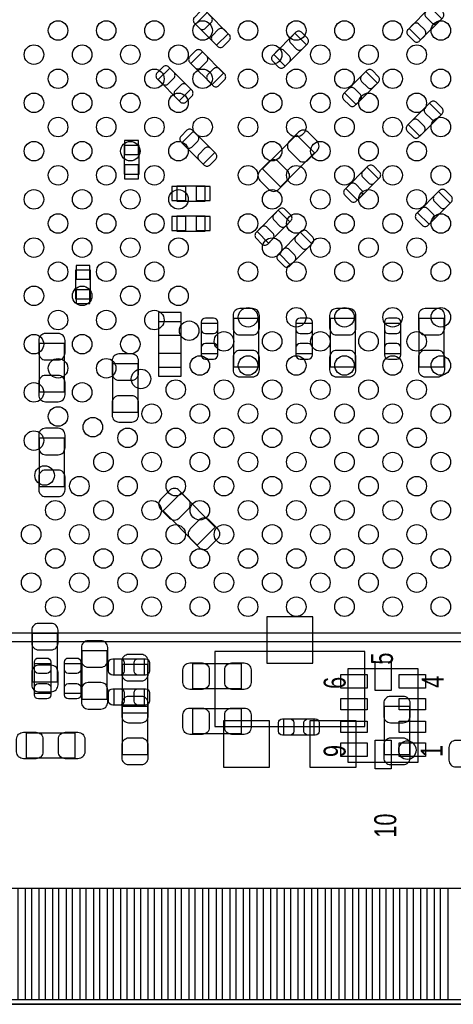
# Model space of a CAD drawing. Extents: x 0 to 67.6, y -0.1 to 51.7.
# Tile 6 of 13: x 25.7 to 35.2, y 0 to 21.6. Entities that reach past the tile are written whole.
import ezdxf

# ---------------------------------------------------------------- set-up
doc = ezdxf.new("R2010")
doc.units = 0
for name, color, linetype in [('BG_DESIGN_OUTLINE', 30, 'CONTINUOUS'), ('PG_ASSEMBLY_BOTTOM', 43, 'CONTINUOUS'), ('PG_ASSEMBLY_TOP', 253, 'CONTINUOUS'), ('PIN_BOTTOM', 211, 'CONTINUOUS'), ('PIN_TOP', 173, 'CONTINUOUS')]:
    doc.layers.add(name, color=color, linetype=linetype)

msp = doc.modelspace()

# ---------------------------------------------------------------- linework, layer by layer
at = {"layer": 'BG_DESIGN_OUTLINE'}
msp.add_lwpolyline([(67.59956, 21.99894, 0.414214), (65.60058, 19.99996, 0.414214), (67.59956, 18.00098), (67.59956, 0), (16.74876, 0), (16.74876, 3.50012, 0.414214), (16.25092, 4.0005, 0.414214), (15.75054, 3.50012), (15.75054, 0), (0, 0), (0, 18.00098, 0.414214), (1.99898, 19.99996, 0.414214), (0, 21.99894), (0, 51.689), (67.59956, 51.689)], format="xyb", close=True, dxfattribs=at)
at = {"layer": 'PG_ASSEMBLY_BOTTOM'}
for points in [[(34.946082, 21.665184), (34.69132, 21.919946), (34.224722, 21.453348), (34.479484, 21.198586), (34.946082, 21.665184)], [(29.99105, 21.080984), (30.245812, 21.335746), (29.779214, 21.802344), (29.524452, 21.547582), (29.99105, 21.080984)], [(31.246318, 20.879308), (31.50108, 20.624546), (31.967678, 21.091144), (31.712916, 21.345906), (31.246318, 20.879308)], [(29.88945, 20.217384), (30.144212, 20.472146), (29.677614, 20.938744), (29.422852, 20.683982), (29.88945, 20.217384)], [(28.957778, 20.581112), (28.703016, 20.32635), (29.169614, 19.859752), (29.424376, 20.114514), (28.957778, 20.581112)], [(33.528762, 20.249642), (33.274, 20.504404), (32.807402, 20.037806), (33.062164, 19.783044), (33.528762, 20.249642)], [(34.20872, 19.3421), (34.463482, 19.087338), (34.93008, 19.553936), (34.675318, 19.808698), (34.20872, 19.3421)], [(29.694886, 18.470626), (29.949648, 18.725388), (29.48305, 19.191986), (29.228288, 18.937224), (29.694886, 18.470626)], [(30.99943, 18.364962), (31.395162, 17.96923), (32.14497, 18.719038), (31.749238, 19.11477), (30.99943, 18.364962)], [(28.2829, 18.25244), (28.2829, 18.88236), (27.9527, 18.88236), (27.9527, 18.25244), (28.2829, 18.25244)], [(33.554924, 18.146776), (33.300162, 18.401538), (32.833564, 17.93494), (33.088326, 17.680178), (33.554924, 18.146776)], [(29.111702, 17.65808), (29.741622, 17.65808), (29.741622, 17.98828), (29.111702, 17.98828), (29.111702, 17.65808)], [(34.410142, 17.401794), (34.664904, 17.147032), (35.131502, 17.61363), (34.87674, 17.868392), (34.410142, 17.401794)], [(29.11221, 16.99768), (29.74213, 16.99768), (29.74213, 17.32788), (29.11221, 17.32788), (29.11221, 16.99768)], [(30.88132, 16.988282), (31.136082, 16.73352), (31.60268, 17.200118), (31.347918, 17.45488), (30.88132, 16.988282)], [(31.36392, 16.505682), (31.618682, 16.25092), (32.08528, 16.717518), (31.830518, 16.97228), (31.36392, 16.505682)], [(27.2161, 15.50924), (27.2161, 16.13916), (26.8859, 16.13916), (26.8859, 15.50924), (27.2161, 15.50924)], [(29.209492, 14.006068), (29.209492, 15.00632), (28.70962, 15.00632), (28.70962, 14.006068), (29.209492, 14.006068)], [(30.014418, 14.964918), (29.654246, 14.964918), (29.654246, 14.305026), (30.014418, 14.305026), (30.014418, 14.964918)], [(30.922468, 15.074392), (30.362652, 15.074392), (30.362652, 14.014196), (30.922468, 14.014196), (30.922468, 15.074392)], [(32.097218, 14.964918), (31.737046, 14.964918), (31.737046, 14.305026), (32.097218, 14.305026), (32.097218, 14.964918)], [(33.04667, 15.074392), (32.486854, 15.074392), (32.486854, 14.014196), (33.04667, 14.014196), (33.04667, 15.074392)], [(34.044636, 14.964918), (33.684464, 14.964918), (33.684464, 14.305026), (34.044636, 14.305026), (34.044636, 14.964918)], [(35.001962, 15.074392), (34.442146, 15.074392), (34.442146, 14.014196), (35.001962, 14.014196), (35.001962, 15.074392)], [(26.085292, 13.465302), (26.645108, 13.465302), (26.645108, 14.525498), (26.085292, 14.525498), (26.085292, 13.465302)], [(28.261818, 14.078204), (27.702002, 14.078204), (27.702002, 13.018008), (28.261818, 13.018008), (28.261818, 14.078204)], [(26.645108, 12.442698), (26.085292, 12.442698), (26.085292, 11.382502), (26.645108, 11.382502), (26.645108, 12.442698)], [(29.210762, 11.24077), (28.81503, 10.845038), (29.564838, 10.09523), (29.96057, 10.490962), (29.210762, 11.24077)], [(25.932892, 7.092188), (26.492708, 7.092188), (26.492708, 8.152384), (25.932892, 8.152384), (25.932892, 7.092188)], [(27.025092, 6.711188), (27.584908, 6.711188), (27.584908, 7.771384), (27.025092, 7.771384), (27.025092, 6.711188)], [(33.251648, 7.754366), (29.949648, 7.754366), (29.949648, 6.103366), (33.251648, 6.103366), (33.251648, 7.754366)], [(28.473908, 7.469886), (27.914092, 7.469886), (27.914092, 6.40969), (28.473908, 6.40969), (28.473908, 7.469886)], [(27.914092, 5.489702), (28.473908, 5.489702), (28.473908, 6.549898), (27.914092, 6.549898), (27.914092, 5.489702)], [(33.679892, 5.489702), (34.239708, 5.489702), (34.239708, 6.549898), (33.679892, 6.549898), (33.679892, 5.489702)]]:
    msp.add_lwpolyline(points, dxfattribs=at)
at = {"layer": 'PG_ASSEMBLY_TOP'}
for points in [[(23.816564, 36.967414), (51.54676, 36.967414), (51.54676, 7.967218), (22.546564, 7.967218), (22.546564, 35.697414), (23.816564, 36.967414)], [(27.734768, 7.236714), (27.734768, 7.596886), (28.39466, 7.596886), (28.39466, 7.236714), (27.734768, 7.236714)], [(25.981914, 7.492746), (26.342086, 7.492746), (26.342086, 6.832854), (25.981914, 6.832854), (25.981914, 7.492746)], [(26.642314, 7.492746), (27.002486, 7.492746), (27.002486, 6.832854), (26.642314, 6.832854), (26.642314, 7.492746)], [(29.469588, 6.933692), (29.469588, 7.493508), (30.529784, 7.493508), (30.529784, 6.933692), (29.469588, 6.933692)], [(34.429954, 5.32511), (34.429954, 7.37489), (32.880046, 7.37489), (32.880046, 5.32511), (34.429954, 5.32511)], [(27.734768, 6.576314), (27.734768, 6.936486), (28.39466, 6.936486), (28.39466, 6.576314), (27.734768, 6.576314)], [(29.469588, 5.943092), (29.469588, 6.502908), (30.529784, 6.502908), (30.529784, 5.943092), (29.469588, 5.943092)], [(31.470854, 5.915914), (31.470854, 6.276086), (32.130746, 6.276086), (32.130746, 5.915914), (31.470854, 5.915914)], [(25.809702, 5.409692), (25.809702, 5.969508), (26.869898, 5.969508), (26.869898, 5.409692), (25.809702, 5.409692)], [(15.599918, 0), (67.600068, 0)]]:
    msp.add_lwpolyline(points, dxfattribs=at)
for points in [[(23.246588, 8.16737), (50.846736, 8.16737, 0.414127), (51.346608, 8.667242), (51.346608, 36.26739, 0.414127), (50.846736, 36.767262), (24.016716, 36.767262), (22.746716, 35.497262), (22.746716, 8.667242, 0.414127), (23.246588, 8.16737)], [(34.386774, 5.588, 1), (33.990026, 5.588, 1), (34.386774, 5.588)]]:
    msp.add_lwpolyline(points, format="xyb", dxfattribs=at)
at = {"layer": 'PIN_BOTTOM'}
for points in [[(34.712402, 21.941028), (34.599372, 21.827998, 0.414276), (34.599626, 21.70049), (34.726626, 21.57349, 0.414276), (34.854134, 21.573236), (34.967164, 21.686266, 0.414276), (34.96691, 21.813774), (34.83991, 21.940774, 0.414276)], [(29.50337, 21.568664), (29.6164, 21.455634, 0.414276), (29.743908, 21.455888), (29.870908, 21.582888, 0.414276), (29.871162, 21.710396), (29.758132, 21.823426, 0.414276), (29.630624, 21.823172), (29.503624, 21.696172, 0.414276)], [(30.266894, 21.314664), (30.153864, 21.427694, 0.414276), (30.026356, 21.42744), (29.899356, 21.30044, 0.414276), (29.899102, 21.172932), (30.012132, 21.059902, 0.414276), (30.13964, 21.060156), (30.26664, 21.187156, 0.414276)], [(34.458402, 21.177504), (34.571432, 21.290534, 0.414276), (34.571178, 21.418042), (34.444178, 21.545042, 0.414276), (34.31667, 21.545296), (34.20364, 21.432266, 0.414276), (34.203894, 21.304758), (34.330894, 21.177758, 0.414276)], [(31.733998, 21.366988), (31.620968, 21.253958, 0.414276), (31.621222, 21.12645), (31.748222, 20.99945, 0.414276), (31.87573, 20.999196), (31.98876, 21.112226, 0.414276), (31.988506, 21.239734), (31.861506, 21.366734, 0.414276)], [(31.479998, 20.603464), (31.593028, 20.716494, 0.414276), (31.592774, 20.844002), (31.465774, 20.971002, 0.414276), (31.338266, 20.971256), (31.225236, 20.858226, 0.414276), (31.22549, 20.730718), (31.35249, 20.603718, 0.414276)], [(29.40177, 20.705064), (29.5148, 20.592034, 0.414276), (29.642308, 20.592288), (29.769308, 20.719288, 0.414276), (29.769562, 20.846796), (29.656532, 20.959826, 0.414276), (29.529024, 20.959572), (29.402024, 20.832572, 0.414276)], [(28.681934, 20.347432), (28.794964, 20.234402, 0.414276), (28.922472, 20.234656), (29.049472, 20.361656, 0.414276), (29.049726, 20.489164), (28.936696, 20.602194, 0.414276), (28.809188, 20.60194), (28.682188, 20.47494, 0.414276)], [(30.165294, 20.451064), (30.052264, 20.564094, 0.414276), (29.924756, 20.56384), (29.797756, 20.43684, 0.414276), (29.797502, 20.309332), (29.910532, 20.196302, 0.414276), (30.03804, 20.196556), (30.16504, 20.323556, 0.414276)], [(33.295082, 20.525486), (33.182052, 20.412456, 0.414276), (33.182306, 20.284948), (33.309306, 20.157948, 0.414276), (33.436814, 20.157694), (33.549844, 20.270724, 0.414276), (33.54959, 20.398232), (33.42259, 20.525232, 0.414276)], [(29.445458, 20.093432), (29.332428, 20.206462, 0.414276), (29.20492, 20.206208), (29.07792, 20.079208, 0.414276), (29.077666, 19.9517), (29.190696, 19.83867, 0.414276), (29.318204, 19.838924), (29.445204, 19.965924, 0.414276)], [(33.041082, 19.761962), (33.154112, 19.874992, 0.414276), (33.153858, 20.0025), (33.026858, 20.1295, 0.414276), (32.89935, 20.129754), (32.78632, 20.016724, 0.414276), (32.786574, 19.889216), (32.913574, 19.762216, 0.414276)], [(34.6964, 19.82978), (34.58337, 19.71675, 0.414276), (34.583624, 19.589242), (34.710624, 19.462242, 0.414276), (34.838132, 19.461988), (34.951162, 19.575018, 0.414276), (34.950908, 19.702526), (34.823908, 19.829526, 0.414276)], [(34.4424, 19.066256), (34.55543, 19.179286, 0.414276), (34.555176, 19.306794), (34.428176, 19.433794, 0.414276), (34.300668, 19.434048), (34.187638, 19.321018, 0.414276), (34.187892, 19.19351), (34.314892, 19.06651, 0.414276)], [(29.207206, 18.958306), (29.320236, 18.845276, 0.414276), (29.447744, 18.84553), (29.574744, 18.97253, 0.414276), (29.574998, 19.100038), (29.461968, 19.213068, 0.414276), (29.33446, 19.212814), (29.20746, 19.085814, 0.414276)], [(31.791402, 19.171412), (31.593536, 18.973546, 0.415009), (31.593536, 18.761202), (31.791402, 18.563336, 0.415009), (32.003746, 18.563336), (32.201612, 18.761202, 0.415009), (32.201612, 18.973546), (32.003746, 19.171412, 0.415009)], [(29.97073, 18.704306), (29.8577, 18.817336, 0.414276), (29.730192, 18.817082), (29.603192, 18.690082, 0.414276), (29.602938, 18.562574), (29.715968, 18.449544, 0.414276), (29.843476, 18.449798), (29.970476, 18.576798, 0.414276)], [(31.352998, 17.912588), (31.550864, 18.110454, 0.415009), (31.550864, 18.322798), (31.352998, 18.520664, 0.415009), (31.140654, 18.520664), (30.942788, 18.322798, 0.415009), (30.942788, 18.110454), (31.140654, 17.912588, 0.415009)], [(33.321244, 18.42262), (33.208214, 18.30959, 0.414276), (33.208468, 18.182082), (33.335468, 18.055082, 0.414276), (33.462976, 18.054828), (33.576006, 18.167858, 0.414276), (33.575752, 18.295366), (33.448752, 18.422366, 0.414276)], [(33.067244, 17.659096), (33.180274, 17.772126, 0.414276), (33.18002, 17.899634), (33.05302, 18.026634, 0.414276), (32.925512, 18.026888), (32.812482, 17.913858, 0.414276), (32.812736, 17.78635), (32.939736, 17.65935, 0.414276)], [(34.897822, 17.889474), (34.784792, 17.776444, 0.414276), (34.785046, 17.648936), (34.912046, 17.521936, 0.414276), (35.039554, 17.521682), (35.152584, 17.634712, 0.414276), (35.15233, 17.76222), (35.02533, 17.88922, 0.414276)], [(31.369, 17.475962), (31.25597, 17.362932, 0.414276), (31.256224, 17.235424), (31.383224, 17.108424, 0.414276), (31.510732, 17.10817), (31.623762, 17.2212, 0.414276), (31.623508, 17.348708), (31.496508, 17.475708, 0.414276)], [(34.643822, 17.12595), (34.756852, 17.23898, 0.414276), (34.756598, 17.366488), (34.629598, 17.493488, 0.414276), (34.50209, 17.493742), (34.38906, 17.380712, 0.414276), (34.389314, 17.253204), (34.516314, 17.126204, 0.414276)], [(31.115, 16.712438), (31.22803, 16.825468, 0.414276), (31.227776, 16.952976), (31.100776, 17.079976, 0.414276), (30.973268, 17.08023), (30.860238, 16.9672, 0.414276), (30.860492, 16.839692), (30.987492, 16.712692, 0.414276)], [(31.8516, 16.993362), (31.73857, 16.880332, 0.414276), (31.738824, 16.752824), (31.865824, 16.625824, 0.414276), (31.993332, 16.62557), (32.106362, 16.7386, 0.414276), (32.106108, 16.866108), (31.979108, 16.993108, 0.414276)], [(31.5976, 16.229838), (31.71063, 16.342868, 0.414276), (31.710376, 16.470376), (31.583376, 16.597376, 0.414276), (31.455868, 16.59763), (31.342838, 16.4846, 0.414276), (31.343092, 16.357092), (31.470092, 16.230092, 0.414276)], [(30.352492, 15.144242), (30.352492, 14.864334, 0.414846), (30.502606, 14.71422), (30.782514, 14.71422, 0.414846), (30.932628, 14.864334), (30.932628, 15.144242, 0.414846), (30.782514, 15.294356), (30.502606, 15.294356, 0.414846)], [(32.476694, 15.144242), (32.476694, 14.864334, 0.414846), (32.626808, 14.71422), (32.906716, 14.71422, 0.414846), (33.05683, 14.864334), (33.05683, 15.144242, 0.414846), (32.906716, 15.294356), (32.626808, 15.294356, 0.414846)], [(34.431986, 15.144242), (34.431986, 14.864334, 0.414846), (34.5821, 14.71422), (34.862008, 14.71422, 0.414846), (35.012122, 14.864334), (35.012122, 15.144242, 0.414846), (34.862008, 15.294356), (34.5821, 15.294356, 0.414846)], [(29.654246, 14.99489), (29.654246, 14.83487, 0.413587), (29.744416, 14.744954), (29.924248, 14.744954, 0.413587), (30.014418, 14.83487), (30.014418, 14.99489, 0.413587), (29.924248, 15.084806), (29.744416, 15.084806, 0.413587)], [(31.737046, 14.99489), (31.737046, 14.83487, 0.413587), (31.827216, 14.744954), (32.007048, 14.744954, 0.413587), (32.097218, 14.83487), (32.097218, 14.99489, 0.413587), (32.007048, 15.084806), (31.827216, 15.084806, 0.413587)], [(33.684464, 14.99489), (33.684464, 14.83487, 0.413587), (33.774634, 14.744954), (33.954466, 14.744954, 0.413587), (34.044636, 14.83487), (34.044636, 14.99489, 0.413587), (33.954466, 15.084806), (33.774634, 15.084806, 0.413587)], [(26.075132, 14.595348), (26.075132, 14.31544, 0.414846), (26.225246, 14.165326), (26.505154, 14.165326, 0.414846), (26.655268, 14.31544), (26.655268, 14.595348, 0.414846), (26.505154, 14.745462), (26.225246, 14.745462, 0.414846)], [(30.014418, 14.275054), (30.014418, 14.435074, 0.413587), (29.924248, 14.52499), (29.744416, 14.52499, 0.413587), (29.654246, 14.435074), (29.654246, 14.275054, 0.413587), (29.744416, 14.185138), (29.924248, 14.185138, 0.413587)], [(32.097218, 14.275054), (32.097218, 14.435074, 0.413587), (32.007048, 14.52499), (31.827216, 14.52499, 0.413587), (31.737046, 14.435074), (31.737046, 14.275054, 0.413587), (31.827216, 14.185138), (32.007048, 14.185138, 0.413587)], [(34.044636, 14.275054), (34.044636, 14.435074, 0.413587), (33.954466, 14.52499), (33.774634, 14.52499, 0.413587), (33.684464, 14.435074), (33.684464, 14.275054, 0.413587), (33.774634, 14.185138), (33.954466, 14.185138, 0.413587)], [(27.691842, 14.148054), (27.691842, 13.868146, 0.414846), (27.841956, 13.718032), (28.121864, 13.718032, 0.414846), (28.271978, 13.868146), (28.271978, 14.148054, 0.414846), (28.121864, 14.298168), (27.841956, 14.298168, 0.414846)], [(30.932628, 13.944346), (30.932628, 14.224254, 0.414846), (30.782514, 14.374368), (30.502606, 14.374368, 0.414846), (30.352492, 14.224254), (30.352492, 13.944346, 0.414846), (30.502606, 13.794232), (30.782514, 13.794232, 0.414846)], [(33.05683, 13.944346), (33.05683, 14.224254, 0.414846), (32.906716, 14.374368), (32.626808, 14.374368, 0.414846), (32.476694, 14.224254), (32.476694, 13.944346, 0.414846), (32.626808, 13.794232), (32.906716, 13.794232, 0.414846)], [(35.012122, 13.944346), (35.012122, 14.224254, 0.414846), (34.862008, 14.374368), (34.5821, 14.374368, 0.414846), (34.431986, 14.224254), (34.431986, 13.944346, 0.414846), (34.5821, 13.794232), (34.862008, 13.794232, 0.414846)], [(26.655268, 13.395452), (26.655268, 13.67536, 0.414846), (26.505154, 13.825474), (26.225246, 13.825474, 0.414846), (26.075132, 13.67536), (26.075132, 13.395452, 0.414846), (26.225246, 13.245338), (26.505154, 13.245338, 0.414846)], [(28.271978, 12.948158), (28.271978, 13.228066, 0.414846), (28.121864, 13.37818), (27.841956, 13.37818, 0.414846), (27.691842, 13.228066), (27.691842, 12.948158, 0.414846), (27.841956, 12.798044), (28.121864, 12.798044, 0.414846)], [(26.075132, 12.512548), (26.075132, 12.23264, 0.414846), (26.225246, 12.082526), (26.505154, 12.082526, 0.414846), (26.655268, 12.23264), (26.655268, 12.512548, 0.414846), (26.505154, 12.662662), (26.225246, 12.662662, 0.414846)], [(26.655268, 11.312652), (26.655268, 11.59256, 0.414846), (26.505154, 11.742674), (26.225246, 11.742674, 0.414846), (26.075132, 11.59256), (26.075132, 11.312652, 0.414846), (26.225246, 11.162538), (26.505154, 11.162538, 0.414846)], [(28.758388, 10.887202), (28.956254, 10.689336, 0.415009), (29.168598, 10.689336), (29.366464, 10.887202, 0.415009), (29.366464, 11.099546), (29.168598, 11.297412, 0.415009), (28.956254, 11.297412), (28.758388, 11.099546, 0.415009)], [(30.017212, 10.448798), (29.819346, 10.646664, 0.415009), (29.607002, 10.646664), (29.409136, 10.448798, 0.415009), (29.409136, 10.236454), (29.607002, 10.038588, 0.415009), (29.819346, 10.038588), (30.017212, 10.236454, 0.415009)], [(25.922732, 8.222234), (25.922732, 7.942326, 0.414846), (26.072846, 7.792212), (26.352754, 7.792212, 0.414846), (26.502868, 7.942326), (26.502868, 8.222234, 0.414846), (26.352754, 8.372348), (26.072846, 8.372348, 0.414846)], [(27.014932, 7.841234), (27.014932, 7.561326, 0.414846), (27.165046, 7.411212), (27.444954, 7.411212, 0.414846), (27.595068, 7.561326), (27.595068, 7.841234, 0.414846), (27.444954, 7.991348), (27.165046, 7.991348, 0.414846)], [(27.903932, 7.539736), (27.903932, 7.259828, 0.414846), (28.054046, 7.109714), (28.333954, 7.109714, 0.414846), (28.484068, 7.259828), (28.484068, 7.539736, 0.414846), (28.333954, 7.68985), (28.054046, 7.68985, 0.414846)], [(26.502868, 7.022338), (26.502868, 7.302246, 0.414846), (26.352754, 7.45236), (26.072846, 7.45236, 0.414846), (25.922732, 7.302246), (25.922732, 7.022338, 0.414846), (26.072846, 6.872224), (26.352754, 6.872224, 0.414846)], [(27.595068, 6.641338), (27.595068, 6.921246, 0.414846), (27.444954, 7.07136), (27.165046, 7.07136, 0.414846), (27.014932, 6.921246), (27.014932, 6.641338, 0.414846), (27.165046, 6.491224), (27.444954, 6.491224, 0.414846)], [(27.903932, 6.619748), (27.903932, 6.33984, 0.414846), (28.054046, 6.189726), (28.333954, 6.189726, 0.414846), (28.484068, 6.33984), (28.484068, 6.619748, 0.414846), (28.333954, 6.769862), (28.054046, 6.769862, 0.414846)], [(28.484068, 6.33984), (28.484068, 6.619748, 0.414846), (28.333954, 6.769862), (28.054046, 6.769862, 0.414846), (27.903932, 6.619748), (27.903932, 6.33984, 0.414846), (28.054046, 6.189726), (28.333954, 6.189726, 0.414846)], [(33.669732, 6.619748), (33.669732, 6.33984, 0.414846), (33.819846, 6.189726), (34.099754, 6.189726, 0.414846), (34.249868, 6.33984), (34.249868, 6.619748, 0.414846), (34.099754, 6.769862), (33.819846, 6.769862, 0.414846)], [(28.484068, 5.419852), (28.484068, 5.69976, 0.414846), (28.333954, 5.849874), (28.054046, 5.849874, 0.414846), (27.903932, 5.69976), (27.903932, 5.419852, 0.414846), (28.054046, 5.269738), (28.333954, 5.269738, 0.414846)], [(34.249868, 5.419852), (34.249868, 5.69976, 0.414846), (34.099754, 5.849874), (33.819846, 5.849874, 0.414846), (33.669732, 5.69976), (33.669732, 5.419852, 0.414846), (33.819846, 5.269738), (34.099754, 5.269738, 0.414846)], [(35.252152, 5.218684), (35.53206, 5.218684, 0.414846), (35.682174, 5.368798), (35.682174, 5.648706, 0.414846), (35.53206, 5.79882), (35.252152, 5.79882, 0.414846), (35.102038, 5.648706), (35.102038, 5.368798, 0.414846)]]:
    msp.add_lwpolyline(points, format="xyb", close=True, dxfattribs=at)
for points in [[(27.9654, 18.681954), (28.2702, 18.681954), (28.2702, 18.986754), (27.9654, 18.986754)], [(27.9654, 18.148046), (28.2702, 18.148046), (28.2702, 18.452846), (27.9654, 18.452846)], [(29.007308, 17.97558), (29.007308, 17.67078), (29.312108, 17.67078), (29.312108, 17.97558)], [(29.541216, 17.97558), (29.541216, 17.67078), (29.846016, 17.67078), (29.846016, 17.97558)], [(29.007816, 17.31518), (29.007816, 17.01038), (29.312616, 17.01038), (29.312616, 17.31518)], [(29.541724, 17.31518), (29.541724, 17.01038), (29.846524, 17.01038), (29.846524, 17.31518)], [(26.8986, 15.938754), (27.2034, 15.938754), (27.2034, 16.243554), (26.8986, 16.243554)], [(26.8986, 15.404846), (27.2034, 15.404846), (27.2034, 15.709646), (26.8986, 15.709646)], [(28.709493, 15.206345), (28.709493, 14.706219), (29.209619, 14.706219), (29.209619, 15.206345)], [(28.709493, 14.306169), (28.709493, 13.806043), (29.209619, 13.806043), (29.209619, 14.306169)], [(32.108648, 7.500366), (32.108648, 8.516366), (31.092648, 8.516366), (31.092648, 7.500366)], [(31.156148, 5.214366), (31.156148, 6.230366), (30.140148, 6.230366), (30.140148, 5.214366)], [(33.061148, 5.214366), (33.061148, 6.230366), (32.045148, 6.230366), (32.045148, 5.214366)], [(25.621488, 0.100076), (25.621488, 2.549906), (26.078688, 2.549906), (26.078688, 0.100076)], [(26.221436, 0.100076), (26.221436, 2.549906), (26.678636, 2.549906), (26.678636, 0.100076)], [(26.821384, 0.100076), (26.821384, 2.549906), (27.278584, 2.549906), (27.278584, 0.100076)], [(27.421332, 0.100076), (27.421332, 2.549906), (27.878532, 2.549906), (27.878532, 0.100076)], [(28.02128, 0.100076), (28.02128, 2.549906), (28.47848, 2.549906), (28.47848, 0.100076)], [(28.621482, 0.100076), (28.621482, 2.549906), (29.078682, 2.549906), (29.078682, 0.100076)], [(29.22143, 0.100076), (29.22143, 2.549906), (29.67863, 2.549906), (29.67863, 0.100076)], [(29.821378, 0.100076), (29.821378, 2.549906), (30.278578, 2.549906), (30.278578, 0.100076)], [(30.421326, 0.100076), (30.421326, 2.549906), (30.878526, 2.549906), (30.878526, 0.100076)], [(31.021274, 0.100076), (31.021274, 2.549906), (31.478474, 2.549906), (31.478474, 0.100076)], [(31.621476, 0.100076), (31.621476, 2.549906), (32.078676, 2.549906), (32.078676, 0.100076)], [(32.221424, 0.100076), (32.221424, 2.549906), (32.678624, 2.549906), (32.678624, 0.100076)], [(32.821372, 0.100076), (32.821372, 2.549906), (33.278572, 2.549906), (33.278572, 0.100076)], [(33.42132, 0.100076), (33.42132, 2.549906), (33.87852, 2.549906), (33.87852, 0.100076)], [(34.021522, 0.100076), (34.021522, 2.549906), (34.478722, 2.549906), (34.478722, 0.100076)], [(34.62147, 0.100076), (34.62147, 2.549906), (35.07867, 2.549906), (35.07867, 0.100076)]]:
    msp.add_lwpolyline(points, close=True, dxfattribs=at)
at = {"layer": 'PIN_TOP'}
for points in [[(26.342086, 7.522718), (26.342086, 7.362698, -0.413587), (26.251916, 7.272782), (26.072084, 7.272782, -0.413587), (25.981914, 7.362698), (25.981914, 7.522718, -0.413587), (26.072084, 7.612634), (26.251916, 7.612634, -0.413587)], [(27.002486, 7.522718), (27.002486, 7.362698, -0.413587), (26.912316, 7.272782), (26.732484, 7.272782, -0.413587), (26.642314, 7.362698), (26.642314, 7.522718, -0.413587), (26.732484, 7.612634), (26.912316, 7.612634, -0.413587)], [(27.704796, 7.596886), (27.864816, 7.596886, -0.413587), (27.954732, 7.506716), (27.954732, 7.326884, -0.413587), (27.864816, 7.236714), (27.704796, 7.236714, -0.413587), (27.61488, 7.326884), (27.61488, 7.506716, -0.413587)], [(28.424632, 7.236714), (28.264612, 7.236714, -0.413587), (28.174696, 7.326884), (28.174696, 7.506716, -0.413587), (28.264612, 7.596886), (28.424632, 7.596886, -0.413587), (28.514548, 7.506716), (28.514548, 7.326884, -0.413587)], [(29.399738, 7.503668), (29.679646, 7.503668, -0.414846), (29.82976, 7.353554), (29.82976, 7.073646, -0.414846), (29.679646, 6.923532), (29.399738, 6.923532, -0.414846), (29.249624, 7.073646), (29.249624, 7.353554, -0.414846)], [(30.599634, 6.923532), (30.319726, 6.923532, -0.414846), (30.169612, 7.073646), (30.169612, 7.353554, -0.414846), (30.319726, 7.503668), (30.599634, 7.503668, -0.414846), (30.749748, 7.353554), (30.749748, 7.073646, -0.414846)], [(25.981914, 6.802882), (25.981914, 6.962902, -0.413587), (26.072084, 7.052818), (26.251916, 7.052818, -0.413587), (26.342086, 6.962902), (26.342086, 6.802882, -0.413587), (26.251916, 6.712966), (26.072084, 6.712966, -0.413587)], [(26.642314, 6.802882), (26.642314, 6.962902, -0.413587), (26.732484, 7.052818), (26.912316, 7.052818, -0.413587), (27.002486, 6.962902), (27.002486, 6.802882, -0.413587), (26.912316, 6.712966), (26.732484, 6.712966, -0.413587)], [(27.704796, 6.936486), (27.864816, 6.936486, -0.413587), (27.954732, 6.846316), (27.954732, 6.666484, -0.413587), (27.864816, 6.576314), (27.704796, 6.576314, -0.413587), (27.61488, 6.666484), (27.61488, 6.846316, -0.413587)], [(28.424632, 6.576314), (28.264612, 6.576314, -0.413587), (28.174696, 6.666484), (28.174696, 6.846316, -0.413587), (28.264612, 6.936486), (28.424632, 6.936486, -0.413587), (28.514548, 6.846316), (28.514548, 6.666484, -0.413587)], [(29.399738, 6.513068), (29.679646, 6.513068, -0.414846), (29.82976, 6.362954), (29.82976, 6.083046, -0.414846), (29.679646, 5.932932), (29.399738, 5.932932, -0.414846), (29.249624, 6.083046), (29.249624, 6.362954, -0.414846)], [(30.599634, 5.932932), (30.319726, 5.932932, -0.414846), (30.169612, 6.083046), (30.169612, 6.362954, -0.414846), (30.319726, 6.513068), (30.599634, 6.513068, -0.414846), (30.749748, 6.362954), (30.749748, 6.083046, -0.414846)], [(31.440882, 6.276086), (31.600902, 6.276086, -0.413587), (31.690818, 6.185916), (31.690818, 6.006084, -0.413587), (31.600902, 5.915914), (31.440882, 5.915914, -0.413587), (31.350966, 6.006084), (31.350966, 6.185916, -0.413587)], [(32.160718, 5.915914), (32.000698, 5.915914, -0.413587), (31.910782, 6.006084), (31.910782, 6.185916, -0.413587), (32.000698, 6.276086), (32.160718, 6.276086, -0.413587), (32.250634, 6.185916), (32.250634, 6.006084, -0.413587)], [(25.739852, 5.979668), (26.01976, 5.979668, -0.414846), (26.169874, 5.829554), (26.169874, 5.549646, -0.414846), (26.01976, 5.399532), (25.739852, 5.399532, -0.414846), (25.589738, 5.549646), (25.589738, 5.829554, -0.414846)], [(26.939748, 5.399532), (26.65984, 5.399532, -0.414846), (26.509726, 5.549646), (26.509726, 5.829554, -0.414846), (26.65984, 5.979668), (26.939748, 5.979668, -0.414846), (27.089862, 5.829554), (27.089862, 5.549646, -0.414846)]]:
    msp.add_lwpolyline(points, format="xyb", close=True, dxfattribs=at)
for points in [[(33.830006, 6.895084), (33.479994, 6.895084), (33.479994, 7.525004), (33.830006, 7.525004)], [(33.304861, 6.950075), (32.724979, 6.950075), (32.724979, 7.250049), (33.304861, 7.250049)], [(34.585021, 6.950075), (34.005139, 6.950075), (34.005139, 7.250049), (34.585021, 7.250049)], [(33.304861, 6.474968), (32.724979, 6.474968), (32.724979, 6.724904), (33.304861, 6.724904)], [(34.585021, 6.474968), (34.005139, 6.474968), (34.005139, 6.724904), (34.585021, 6.724904)], [(33.304861, 5.975096), (32.724979, 5.975096), (32.724979, 6.225032), (33.304861, 6.225032)], [(34.585021, 5.975096), (34.005139, 5.975096), (34.005139, 6.225032), (34.585021, 6.225032)], [(33.304861, 5.449951), (32.724979, 5.449951), (32.724979, 5.749925), (33.304861, 5.749925)], [(33.830006, 5.174996), (33.479994, 5.174996), (33.479994, 5.804916), (33.830006, 5.804916)], [(34.585021, 5.449951), (34.005139, 5.449951), (34.005139, 5.749925), (34.585021, 5.749925)], [(25.321514, 0.100076), (25.321514, 2.549906), (25.778714, 2.549906), (25.778714, 0.100076)], [(25.921462, 0.100076), (25.921462, 2.549906), (26.378662, 2.549906), (26.378662, 0.100076)], [(26.52141, 0.100076), (26.52141, 2.549906), (26.97861, 2.549906), (26.97861, 0.100076)], [(27.121358, 0.100076), (27.121358, 2.549906), (27.578558, 2.549906), (27.578558, 0.100076)], [(27.721306, 0.100076), (27.721306, 2.549906), (28.178506, 2.549906), (28.178506, 0.100076)], [(28.321508, 0.100076), (28.321508, 2.549906), (28.778708, 2.549906), (28.778708, 0.100076)], [(28.921456, 0.100076), (28.921456, 2.549906), (29.378656, 2.549906), (29.378656, 0.100076)], [(29.521404, 0.100076), (29.521404, 2.549906), (29.978604, 2.549906), (29.978604, 0.100076)], [(30.121352, 0.100076), (30.121352, 2.549906), (30.578552, 2.549906), (30.578552, 0.100076)], [(30.7213, 0.100076), (30.7213, 2.549906), (31.1785, 2.549906), (31.1785, 0.100076)], [(31.321502, 0.100076), (31.321502, 2.549906), (31.778702, 2.549906), (31.778702, 0.100076)], [(31.92145, 0.100076), (31.92145, 2.549906), (32.37865, 2.549906), (32.37865, 0.100076)], [(32.521398, 0.100076), (32.521398, 2.549906), (32.978598, 2.549906), (32.978598, 0.100076)], [(33.121346, 0.100076), (33.121346, 2.549906), (33.578546, 2.549906), (33.578546, 0.100076)], [(33.721294, 0.100076), (33.721294, 2.549906), (34.178494, 2.549906), (34.178494, 0.100076)], [(34.321496, 0.100076), (34.321496, 2.549906), (34.778696, 2.549906), (34.778696, 0.100076)], [(34.921444, 0.100076), (34.921444, 2.549906), (35.378644, 2.549906), (35.378644, 0.100076)]]:
    msp.add_lwpolyline(points, close=True, dxfattribs=at)
for centre in [(26.500836, 21.406612), (27.561286, 21.406612), (28.62199, 21.406612), (29.682694, 21.406612), (30.682692, 21.406612), (31.743396, 21.406612), (32.8041, 21.406612), (33.86455, 21.406612), (34.925254, 21.406612), (25.970484, 20.87626), (27.031188, 20.87626), (28.091638, 20.87626), (29.152342, 20.87626), (31.213044, 20.87626), (32.273748, 20.87626), (33.334452, 20.87626), (34.395156, 20.87626), (26.500836, 20.345908), (27.561286, 20.345908), (28.62199, 20.345908), (29.682694, 20.345908), (30.682692, 20.345908), (31.743396, 20.345908), (32.8041, 20.345908), (33.86455, 20.345908), (34.925254, 20.345908), (25.970484, 19.81581), (27.031188, 19.81581), (28.091638, 19.81581), (29.152342, 19.81581), (31.213044, 19.81581), (32.273748, 19.81581), (33.334452, 19.81581), (34.395156, 19.81581), (26.500836, 19.285204), (27.561286, 19.285204), (28.62199, 19.285204), (29.682694, 19.285204), (30.682692, 19.285204), (31.743396, 19.285204), (32.8041, 19.285204), (33.86455, 19.285204), (34.925254, 19.285204), (25.970484, 18.755106), (27.031188, 18.755106), (28.091638, 18.755106), (29.152342, 18.755106), (31.213044, 18.755106), (32.273748, 18.755106), (33.334452, 18.755106), (34.395156, 18.755106), (26.500836, 18.224754), (27.561286, 18.224754), (28.62199, 18.224754), (30.682692, 18.224754), (31.743396, 18.224754), (32.8041, 18.224754), (33.86455, 18.224754), (34.925254, 18.224754), (25.970484, 17.694402), (27.031188, 17.694402), (28.091638, 17.694402), (29.152342, 17.694402), (31.213044, 17.694402), (32.273748, 17.694402), (33.334452, 17.694402), (34.395156, 17.694402), (26.500836, 17.16405), (27.561286, 17.16405), (28.62199, 17.16405), (30.682692, 17.16405), (31.743396, 17.16405), (32.8041, 17.16405), (33.86455, 17.16405), (34.925254, 17.16405), (25.970484, 16.633698), (27.031188, 16.633698), (28.091638, 16.633698), (29.152342, 16.633698), (31.213044, 16.633698), (32.273748, 16.633698), (33.334452, 16.633698), (34.395156, 16.633698), (26.500836, 16.103346), (27.561286, 16.103346), (28.62199, 16.103346), (30.682692, 16.103346), (31.743396, 16.103346), (32.8041, 16.103346), (33.86455, 16.103346), (34.925254, 16.103346), (25.970484, 15.572994), (27.031188, 15.572994), (28.091638, 15.572994), (29.152342, 15.572994), (26.500836, 15.042642), (27.561286, 15.042642), (28.62199, 15.042642), (30.682692, 15.103348), (31.743396, 15.103348), (32.8041, 15.103348), (33.86455, 15.103348), (34.925254, 15.103348), (29.387292, 14.807946), (25.970484, 14.51229), (27.031188, 14.51229), (28.091638, 14.51229), (30.15234, 14.572996), (31.213044, 14.572996), (32.273748, 14.572996), (33.334452, 14.572996), (34.395156, 14.572996), (26.500836, 13.981938), (27.561286, 13.981938), (29.621988, 14.042644), (30.682692, 14.042644), (31.743396, 14.042644), (32.8041, 14.042644), (33.86455, 14.042644), (34.925254, 14.042644), (28.326588, 13.747242), (25.970484, 13.45184), (27.031188, 13.45184), (29.091636, 13.512292), (30.15234, 13.512292), (31.213044, 13.512292), (32.273748, 13.512292), (33.334452, 13.512292), (34.395156, 13.512292), (26.500836, 12.921488), (28.561284, 12.98194), (29.621988, 12.98194), (30.682692, 12.98194), (31.743396, 12.98194), (32.8041, 12.98194), (33.86455, 12.98194), (34.925254, 12.98194), (27.265884, 12.686538), (25.970484, 12.391136), (28.031186, 12.451842), (29.091636, 12.451842), (30.15234, 12.451842), (31.213044, 12.451842), (32.273748, 12.451842), (33.334452, 12.451842), (34.395156, 12.451842), (27.500834, 11.92149), (28.561284, 11.92149), (29.621988, 11.92149), (30.682692, 11.92149), (31.743396, 11.92149), (32.8041, 11.92149), (33.86455, 11.92149), (34.925254, 11.92149), (26.20518, 11.625834), (26.970482, 11.391138), (28.031186, 11.391138), (29.091636, 11.391138), (30.15234, 11.391138), (31.213044, 11.391138), (32.273748, 11.391138), (33.334452, 11.391138), (34.395156, 11.391138), (26.44013, 10.860786), (27.500834, 10.860786), (28.561284, 10.860786), (29.621988, 10.860786), (30.682692, 10.860786), (31.743396, 10.860786), (32.8041, 10.860786), (33.86455, 10.860786), (34.925254, 10.860786), (25.909778, 10.330434), (26.970482, 10.330434), (28.031186, 10.330434), (29.091636, 10.330434), (30.15234, 10.330434), (31.213044, 10.330434), (32.273748, 10.330434), (33.334452, 10.330434), (34.395156, 10.330434), (26.44013, 9.800082), (27.500834, 9.800082), (28.561284, 9.800082), (29.621988, 9.800082), (30.682692, 9.800082), (31.743396, 9.800082), (32.8041, 9.800082), (33.86455, 9.800082), (34.925254, 9.800082), (25.909778, 9.26973), (26.970482, 9.26973), (28.031186, 9.26973), (29.091636, 9.26973), (30.15234, 9.26973), (31.213044, 9.26973), (32.273748, 9.26973), (33.334452, 9.26973), (34.395156, 9.26973), (26.44013, 8.739378), (27.500834, 8.739378), (28.561284, 8.739378), (29.621988, 8.739378), (30.682692, 8.739378), (31.743396, 8.739378), (32.8041, 8.739378), (33.86455, 8.739378), (34.925254, 8.739378)]:
    msp.add_circle(centre, 0.21463, dxfattribs=at)

# ---------------------------------------------------------------- texts
at = {"layer": 'PG_ASSEMBLY_TOP', "width": 0.736842}
for s, p in [('5', (33.8709, 7.4676)), ('6', (32.8295, 6.9342)), ('4', (34.9885, 6.9596)), ('9', (32.8295, 5.4356)), ('1', (34.9631, 5.4356)), ('10', (33.943798, 3.663442))]:
    msp.add_text(s, height=0.4826, rotation=90, dxfattribs=at).set_placement(p)

doc.saveas('drawing.dxf')
